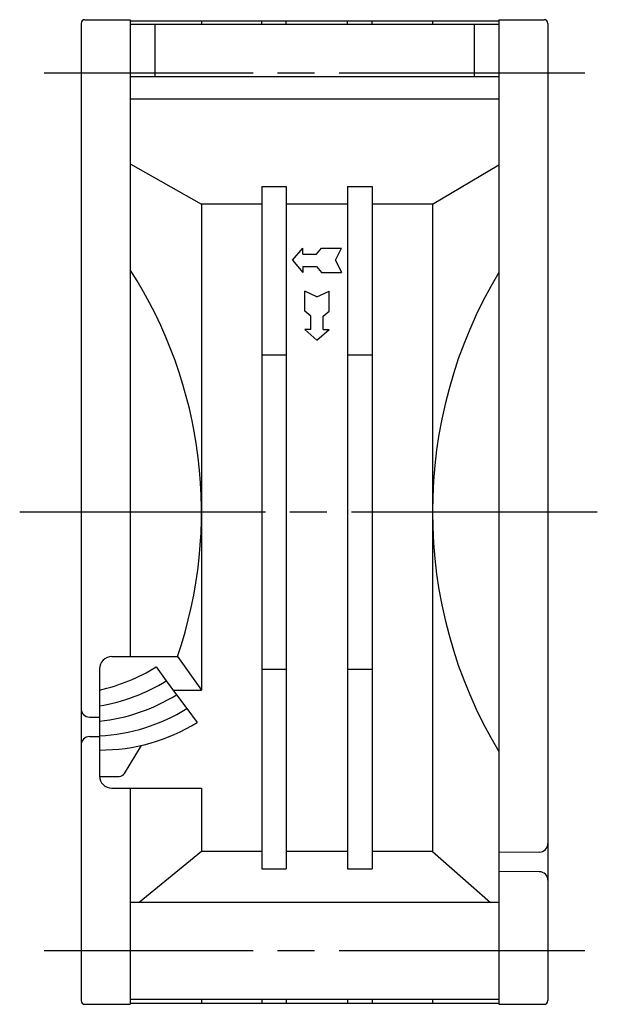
# Model space of a CAD drawing. Header units: millimetres. Extents: x 0 to 420, y 0 to 297.
# Tile 3 of 4: x 186 to 234, y 131 to 211. Entities that reach past the tile are written whole.
import ezdxf

# ---------------------------------------------------------------- set-up
doc = ezdxf.new("R2010")
doc.units = ezdxf.units.MM
doc.linetypes.add('CENTER', pattern=[27, 20, -2, 3, -2])
doc.linetypes.add('MS', pattern=[0])

msp = doc.modelspace()

# ---------------------------------------------------------------- linework, layer by layer
at = {"color": 7}
for p, q in [((191.3, 211.1), (195, 211.1)), ((195, 211.1), (195, 159.221)), ((195, 211), (225, 211)), ((200.8, 211), (200.8, 210.7)), ((205.7, 210.7), (205.7, 211)), ((207.7, 210.7), (207.7, 211)), ((212.7, 210.7), (212.7, 211)), ((214.7, 210.7), (214.7, 211)), ((219.6, 211), (219.6, 210.7)), ((225, 211.1), (225, 130.9)), ((225, 211.1), (228.7, 211.1)), ((191, 210.8), (191, 131.2)), ((225, 210.7), (195, 210.7)), ((197, 210.7), (197, 206.457)), ((223, 210.7), (223, 206.457)), ((229, 210.8), (229, 131.2)), ((225, 206.457), (195, 206.457)), ((225, 204.619), (195, 204.619)), ((195, 199.349), (200.8, 196.08)), ((219.6, 196.08), (225, 199.278)), ((205.7, 197.502), (205.7, 141.945)), ((205.7, 197.502), (207.7, 197.502)), ((207.7, 197.502), (207.7, 141.945)), ((212.7, 197.502), (212.7, 141.945)), ((212.7, 197.502), (214.7, 197.502)), ((214.7, 197.502), (214.7, 141.945)), ((200.8, 196.08), (200.8, 156.5)), ((205.7, 196.08), (200.8, 196.08)), ((212.7, 196.08), (207.7, 196.08)), ((219.6, 196.08), (214.7, 196.08)), ((219.6, 196.08), (219.6, 143.359)), ((208.2, 191.5), (209.053, 192.5)), ((209.053, 192), (209.053, 192.5)), ((210.15, 192), (210.558, 192.5)), ((210.558, 192.5), (212.2, 192.5)), ((211.722, 191.5), (212.2, 192.5)), ((209.053, 192), (210.15, 192)), ((208.2, 191.5), (209.053, 190.5)), ((209.053, 191), (209.053, 190.5)), ((209.053, 191), (210.15, 191)), ((210.15, 191), (210.558, 190.5)), ((211.722, 191.5), (212.2, 190.5)), ((210.558, 190.5), (212.2, 190.5)), ((210.2, 188.522), (209.2, 189)), ((209.2, 187.358), (209.2, 189)), ((210.2, 188.522), (211.2, 189)), ((211.2, 187.358), (211.2, 189)), ((209.7, 186.95), (209.2, 187.358)), ((209.7, 185.853), (209.7, 186.95)), ((210.7, 186.95), (211.2, 187.358)), ((210.7, 185.853), (210.7, 186.95)), ((210.2, 185), (209.2, 185.853)), ((209.7, 185.853), (209.2, 185.853)), ((210.2, 185), (211.2, 185.853)), ((210.7, 185.853), (211.2, 185.853)), ((205.7, 183.806), (207.7, 183.806)), ((212.7, 183.806), (214.7, 183.806)), ((193.5, 159.221), (198.844, 159.221)), ((198.844, 159.221), (200.8, 156.5)), ((192.5, 158.221), (192.5, 149.5)), ((205.7, 158.194), (207.7, 158.194)), ((212.7, 158.194), (214.7, 158.194)), ((198.487, 156.5), (200.8, 156.5)), ((191.688, 154.289), (192.5, 154.275)), ((191.688, 152.711), (192.5, 152.725)), ((194.537, 149.708), (195.905, 151.99)), ((192.501, 149.465), (194.108, 149.465)), ((193.5, 148.5), (200.8, 148.5)), ((195, 148.5), (195, 130.9)), ((200.8, 148.5), (200.8, 143.359)), ((200.8, 143.359), (195.725, 139.2)), ((205.7, 143.359), (200.8, 143.359)), ((212.7, 143.359), (207.7, 143.359)), ((219.6, 143.359), (214.7, 143.359)), ((219.6, 143.359), (224.325, 139.2)), ((228.304, 143.296), (225, 143.275)), ((205.7, 141.945), (207.7, 141.945)), ((212.7, 141.945), (214.7, 141.945)), ((228.304, 141.704), (225, 141.725)), ((225, 139.2), (195, 139.2)), ((191.3, 130.9), (195, 130.9)), ((225, 131.3), (195, 131.3)), ((195, 131), (225, 131)), ((200.8, 131.3), (200.8, 131)), ((205.7, 131.3), (205.7, 131)), ((207.7, 131.3), (207.7, 131)), ((212.7, 131.3), (212.7, 131)), ((214.7, 131.3), (214.7, 131)), ((219.6, 131.3), (219.6, 131)), ((225, 130.9), (228.7, 130.9))]:
    msp.add_line(p, q, dxfattribs=at)
at = {"color": 7, "linetype": 'CENTER'}
for p, q in [((232, 206.75), (188, 206.75)), ((186, 171), (234, 171)), ((232, 135.25), (188, 135.25))]:
    msp.add_line(p, q, dxfattribs=at)
at = {"color": 7, "linetype": 'MS'}
for points in [[(197.099, 158.377), (197.935, 157.247)], [(197.935, 157.247), (198.77, 156.117)], [(198.77, 156.117), (199.605, 154.987)], [(199.605, 154.987), (200.44, 153.857)]]:
    msp.add_lwpolyline(points, dxfattribs=at)
at = {"color": 7}
for centre, radius, start, end in [((191.3, 210.8), 0.3, 90, 180), ((228.7, 210.8), 0.3, 0, 90), ((164.352, 171), 36.448, 341.14466, 32.76786), ((257.508, 171), 37.908, 149.04272, 210.95728), ((193.5, 158.221), 1, 90, 180), ((189.2, 171.129), 15, 282.70828, 301.77686), ((190.035, 169.999), 15, 279.45699, 301.77686), ((190.871, 168.869), 15, 276.23619, 301.77686), ((191.7, 154.988), 0.7, 180, 269.04516), ((191.706, 167.739), 15, 273.03507, 301.77686), ((192.541, 166.608), 15, 269.84257, 301.77686), ((191.7, 152.012), 0.7, 90.95484, 180), ((193.5, 149.5), 1, 180, 270), ((194.108, 149.965), 0.5, 270, 329.06082), ((228.3, 143.996), 0.7, 270.35809, 0), ((228.3, 141.004), 0.7, 0, 89.64191), ((191.3, 131.2), 0.3, 180, 270), ((228.7, 131.2), 0.3, 270, 0)]:
    msp.add_arc(centre, radius, start, end, dxfattribs=at)

doc.saveas('drawing.dxf')
